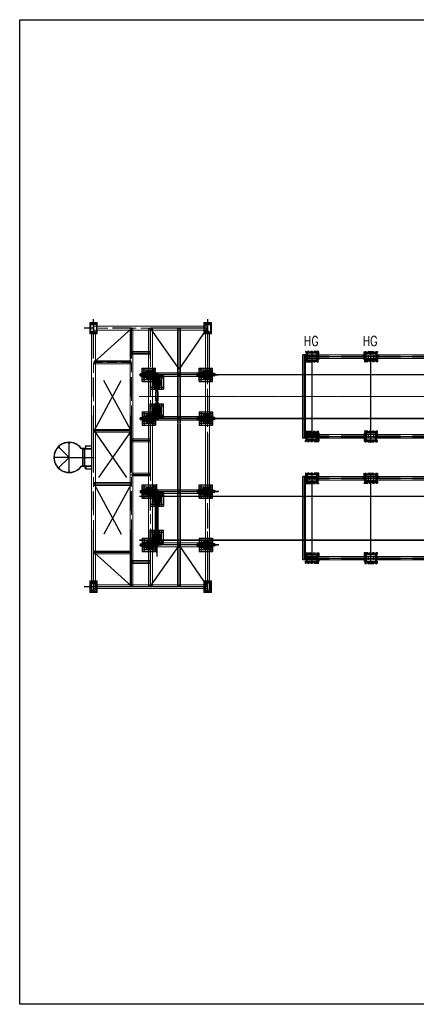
# Model space of a CAD drawing. Header units: inches. Extents: x -204116 to 930598, y -391373 to 256461.
# Tile 6 of 225: x -204116 to -193679, y 24836 to 50728. Entities that reach past the tile are written whole.
import ezdxf
from ezdxf.lldxf.tags import DXFTag

# ---------------------------------------------------------------- set-up
doc = ezdxf.new("R2010")
doc.units = ezdxf.units.IN
doc.header["$LTSCALE"] = 10
doc.header["$MEASUREMENT"] = 0
for name, pattern in [('CENTER', [2, 1.25, -0.25, 0.25, -0.25]), ('CENTRE', [1.5, 0.75, -0.25, 0.25, -0.25]), ('CONTINOUS', [0]), ('DASHED', [0.75, 0.5, -0.25]), ('HIDDEN', [0.375, 0.25, -0.125]), ('PHANTOM', [2.5, 1.25, -0.25, 0.25, -0.25, 0.25, -0.25]), ('PHANTOM2', [1.25, 0.625, -0.125, 0.125, -0.125, 0.125, -0.125])]:
    doc.linetypes.add(name, pattern=pattern)
for name, color, linetype in [('angles', 7, 'Continuous'), ('FDN', 8, 'PHANTOM'), ('H', 3, 'HIDDEN'), ('ismb', 7, 'Continuous'), ('R', 5, 'PHANTOM2')]:
    doc.layers.add(name, color=color, linetype=linetype)
for name, color, linetype, lineweight in [('BEV0002', 1, 'CENTER', 9), ('C', 1, 'CENTER', 25), ('cen', 2, 'CENTER2', 25), ('CTEXT2', 3, 'Continuous', 25), ('HID', 4, 'HIDDEN', 25), ('HIDEN', 8, 'CONTINOUS', 9), ('P', 5, 'PHANTOM2', 9), ('TB', 7, 'Continuous', 0)]:
    doc.layers.add(name, color=color, linetype=linetype, lineweight=lineweight)
doc.styles.get("Standard").update_dxf_attribs({"font": 'simplex.shx'})
tags = doc.linetypes.add('CENTER2', pattern=[1.125, 0.75, -0.125, 0.125, -0.125]).pattern_tags.tags
tags[10:11] = [DXFTag(74, 4), DXFTag(75, 0), DXFTag(340, '0'), DXFTag(46, 1.0), DXFTag(50, 0.0), DXFTag(44, 0.0), DXFTag(45, 0.0)]
tags[8:9] = [DXFTag(74, 4), DXFTag(75, 0), DXFTag(340, '0'), DXFTag(46, 1.0), DXFTag(50, 0.0), DXFTag(44, 0.0), DXFTag(45, 0.0)]
tags[6:7] = [DXFTag(74, 4), DXFTag(75, 0), DXFTag(340, '0'), DXFTag(46, 1.0), DXFTag(50, 0.0), DXFTag(44, 0.0), DXFTag(45, 0.0)]
tags[4:5] = [DXFTag(74, 4), DXFTag(75, 0), DXFTag(340, '0'), DXFTag(46, 1.0), DXFTag(50, 0.0), DXFTag(44, 0.0), DXFTag(45, 0.0)]

# ---------------------------------------------------------------- blocks, each defined once
blk = doc.blocks.new('TakeUp Plan')
for p, q in [((-5795, -1098, -6), (-5795, 1098, -2)), ((-5721, 1098, -7), (-5795, 1098, -2)), ((-5721, 1098, -2), (-5721, 1002, -2)), ((-5721, -1098, -2), (-5721, -1002, -2)), ((-5721, -1098, -2), (-5795, -1098, -6))]:
    blk.add_line(p, q)
at = {"color": 1}
blk.add_line((-3781, 1050, -2), (-4218, 1050, -2), dxfattribs=at)
at = {"elevation": -2}
for points in [[(-5379, 1052), (-5721, 1052)], [(-5379, 1048), (-5721, 1048)], [(-5379, -1048), (-5721, -1048)], [(-5379, -1052), (-5721, -1052)]]:
    blk.add_lwpolyline(points, dxfattribs=at)
at = {"color": 2, "elevation": -2}
for points in [[(-5700, 937), (-5400, 937), (-5400, 1162), (-5700, 1162)], [(-3850, 937), (-4150, 937), (-4150, 1162), (-3850, 1162)], [(-5700, -938), (-5400, -938), (-5400, -1162), (-5700, -1162)], [(-3850, -938), (-4150, -938), (-4150, -1162), (-3850, -1162)]]:
    blk.add_lwpolyline(points, close=True, dxfattribs=at)
at = {"elevation": -2}
for points in [[(-5675, 962), (-5425, 962), (-5425, 1138), (-5675, 1138)], [(-3875, 962), (-4125, 962), (-4125, 1138), (-3875, 1138)], [(-5675, -963), (-5425, -963), (-5425, -1137), (-5675, -1137)], [(-3875, -963), (-4125, -963), (-4125, -1137), (-3875, -1137)]]:
    blk.add_lwpolyline(points, close=True, dxfattribs=at)
at = {"layer": 'BEV0002'}
blk.add_line((-5760, -1098, -6), (-5760, 1098, -2), dxfattribs=at)
at = {"layer": 'cen', "linetype": 'CENTER', "ltscale": 500}
for p, q in [((-5721, 1050, -2), (1175, 1050, -2)), ((-5550, -1188, -2), (-5550, 1188, -2)), ((-4000, -1188, -2), (-4000, 1188, -2)), ((-5721, -1050, -2), (1175, -1050, -2))]:
    blk.add_line(p, q, dxfattribs=at)
at = {"layer": 'FDN', "ltscale": 0.03, "elevation": -2}
for points in [[(-5725, 913), (-5375, 913), (-5375, 1188), (-5725, 1188)], [(-3825, 913), (-4175, 913), (-4175, 1188), (-3825, 1188)], [(-5725, -913), (-5375, -913), (-5375, -1188), (-5725, -1188)], [(-3825, -913), (-4175, -913), (-4175, -1188), (-3825, -1188)]]:
    blk.add_lwpolyline(points, close=True, dxfattribs=at)
at = {"layer": 'P', "color": 0, "linetype": 'Continuous'}
for p, q in [((-5379, 1098, -2), (-5379, 1002, -2)), ((-5379, -1098, -2), (-5379, -1002, -2))]:
    blk.add_line(p, q, dxfattribs=at)
for points, elevation in [([(-5729, 1098), (-5729, -1098)], -7), ([(-5721, 1098), (1171, 1098)], -2), ([(-5721, 1098), (-5721, -1098)], -7), ([(-5721, 1002), (1171, 1002)], -2), ([(-5721, -1002), (1171, -1002)], -2), ([(-5721, -1098), (1171, -1098)], -2)]:
    blk.add_lwpolyline(points, dxfattribs=dict(at, elevation=elevation))
at = {"layer": 'P', "color": 2, "linetype": 'HIDDEN', "ltscale": 250, "elevation": -2}
for points in [[(-5721, 1088), (829, 1088)], [(-5721, 1052), (825, 1052)], [(-5721, 1048), (825, 1048)], [(-5721, 1012), (829, 1012)], [(-5721, -1012), (829, -1012)], [(-5721, -1048), (825, -1048)], [(-5721, -1052), (825, -1052)], [(-5721, -1088), (829, -1088)]]:
    blk.add_lwpolyline(points, dxfattribs=at)
for points in [[(-5475, 1087), (-5475, 1012), (-5476, 1012, -0.373885), (-5481, 1016), (-5484, 1040, 0.373885), (-5493, 1047), (-5606, 1047, 0.373885), (-5615, 1040), (-5619, 1016, -0.373885), (-5623, 1012), (-5625, 1012), (-5625, 1087), (-5623, 1087, -0.373885), (-5619, 1084), (-5615, 1060, 0.373885), (-5606, 1053), (-5493, 1053, 0.373885), (-5484, 1060), (-5481, 1084, -0.373885), (-5476, 1087)], [(-4075, 1087), (-4075, 1012), (-4073, 1012, 0.373885), (-4069, 1016), (-4065, 1040, -0.373885), (-4056, 1047), (-3943, 1047, -0.373885), (-3934, 1040), (-3931, 1016, 0.373885), (-3926, 1012), (-3925, 1012), (-3925, 1087), (-3926, 1087, 0.373885), (-3931, 1084), (-3934, 1060, -0.373885), (-3943, 1053), (-4056, 1053, -0.373885), (-4065, 1060), (-4069, 1084, 0.373885), (-4073, 1087)], [(-5475, -1088), (-5475, -1013), (-5476, -1013, 0.373885), (-5481, -1016), (-5484, -1040, -0.373885), (-5493, -1048), (-5606, -1048, -0.373885), (-5615, -1040), (-5619, -1016, 0.373885), (-5623, -1013), (-5625, -1013), (-5625, -1088), (-5623, -1088, 0.373885), (-5619, -1084), (-5615, -1060, -0.373885), (-5606, -1053), (-5493, -1053, -0.373885), (-5484, -1060), (-5481, -1084, 0.373885), (-5476, -1088)], [(-4075, -1088), (-4075, -1013), (-4073, -1013, -0.373885), (-4069, -1016), (-4065, -1040, 0.373885), (-4056, -1048), (-3943, -1048, 0.373885), (-3934, -1040), (-3931, -1016, -0.373885), (-3926, -1013), (-3925, -1013), (-3925, -1088), (-3926, -1088, -0.373885), (-3931, -1084), (-3934, -1060, 0.373885), (-3943, -1053), (-4056, -1053, 0.373885), (-4065, -1060), (-4069, -1084, -0.373885), (-4073, -1088)]]:
    blk.add_lwpolyline(points, format="xyb", close=True, dxfattribs=at)
blk = doc.blocks.new('SHEEVE TOP')
at = {"color": 153, "linetype": 'Continuous'}
for p, q in [((-175, 382), (-175, 33)), ((-28, 382), (-175, 382)), ((-73, 283), (-92, 283)), ((-92, 283), (-92, 132)), ((-73, 382), (-73, 33)), ((-52, 382), (-73, 382)), ((-52, 382), (-52, 33)), ((-4, 283), (-48, 283)), ((-48, 283), (-48, 258)), ((-28, 436), (-28, 439)), ((-27, 440), (-23, 440)), ((-25, 434), (-26, 434)), ((48, 283), (4, 283)), ((26, 440), (23, 440)), ((25, 434), (26, 434)), ((27, 436), (27, 439)), ((175, 382), (27, 382)), ((48, 283), (48, 258)), ((72, 382), (52, 382)), ((52, 382), (52, 33)), ((72, 382), (72, 33)), ((92, 283), (72, 283)), ((92, 283), (92, 132)), ((175, 382), (175, 33)), ((-28, 33), (-175, 33)), ((-110, 242), (-108, 243)), ((-110, 242), (-110, 174)), ((-110, 174), (-108, 173)), ((-108, 243), (-108, 173)), ((-92, 243), (-108, 243)), ((-92, 173), (-108, 173)), ((-73, 132), (-92, 132)), ((-52, 33), (-73, 33)), ((-48, 258), (-48, 158)), ((-48, 158), (-48, 132)), ((-4, 132), (-48, 132)), ((48, 132), (4, 132)), ((175, 33), (27, 33)), ((48, 258), (48, 158)), ((48, 158), (48, 132)), ((72, 33), (52, 33)), ((92, 132), (72, 132)), ((108, 243), (92, 243)), ((108, 173), (92, 173)), ((109, 242), (108, 243)), ((108, 243), (108, 173)), ((109, 174), (108, 173)), ((109, 242), (109, 174)), ((-28, -20), (-28, -24)), ((-27, -25), (-23, -25)), ((-25, -19), (-26, -19)), ((26, -25), (23, -25)), ((25, -19), (26, -19)), ((27, -20), (27, -24))]:
    blk.add_line(p, q, dxfattribs=at)
at = {"color": 153}
for p, q in [((-48, 276), (-52, 276)), ((48, 276), (52, 276)), ((-48, 139), (-52, 139)), ((48, 139), (52, 139))]:
    blk.add_line(p, q, dxfattribs=at)
at = {"color": 153, "ltscale": 20}
for p, q in [((-27, 440), (-28, 439)), ((-28, 436), (-28, 283)), ((-24, 433), (-15, 408)), ((-23, 440), (-21, 438)), ((-21, 438), (-11, 411)), ((-4, 392), (-4, 283)), ((4, 392), (4, 283)), ((21, 438), (11, 411)), ((24, 433), (15, 408)), ((23, 440), (21, 438)), ((26, 440), (27, 439)), ((27, 436), (27, 283)), ((-28, -20), (-28, 132)), ((-24, -18), (-15, 7)), ((-21, -23), (-11, 4)), ((-4, 23), (-4, 132)), ((4, 23), (4, 132)), ((21, -23), (11, 4)), ((24, -18), (15, 7)), ((27, -20), (27, 132)), ((-27, -25), (-28, -24)), ((-23, -25), (-21, -23)), ((23, -25), (21, -23)), ((26, -25), (27, -24))]:
    blk.add_line(p, q, dxfattribs=at)
at = {"color": 153}
for centre in [(-125, 333), (125, 333), (-125, 83), (125, 83)]:
    blk.add_circle(centre, 13.5, dxfattribs=at)
at = {"color": 153, "linetype": 'Continuous'}
for centre, start, end in [((-26, 436), 180, 270), ((26, 436), 270, 0), ((-26, -20), 90, 180), ((26, -20), 0, 90)]:
    blk.add_arc(centre, 1.5, start, end, dxfattribs=at)
at = {"color": 153, "ltscale": 20}
for centre, radius, start, end in [((-25, 432), 1.5, 18.0937, 90), ((0, 415), 17, 204.7886, 238.7671), ((0, 415), 12, 200.2265, 339.7735), ((-14, 392), 10, 0, 58.7671), ((14, 392), 10, 121.2329, 180), ((0, 415), 17, 301.2329, 335.2114), ((25, 432), 1.5, 90, 161.9063), ((0, 0), 17, 121.2329, 155.2114), ((0, 0), 12, 20.2265, 159.7735), ((-14, 23), 10, 301.2329, 0), ((14, 23), 10, 180, 238.7671), ((0, 0), 17, 24.7886, 58.7671), ((-25, -17), 1.5, 270, 341.9063), ((25, -17), 1.5, 198.0937, 270)]:
    blk.add_arc(centre, radius, start, end, dxfattribs=at)
at = {"layer": 'C', "color": 153, "linetype": 'Continuous'}
for p, q in [((-79, 158), (-113, 158)), ((79, 158), (113, 158))]:
    blk.add_line(p, q, dxfattribs=at)
at = {"layer": 'cen', "ltscale": 50}
for p, q in [((175, 333), (-175, 333)), ((-125, 382), (-125, 33)), ((0, 445), (0, -110)), ((125, 382), (125, 33)), ((175, 83), (-175, 83)), ((117, 208), (-120, 208))]:
    blk.add_line(p, q, dxfattribs=at)
at = {"layer": 'cen', "color": 153}
for p, q in [((-35, 415), (32, 415)), ((-35, 0), (32, 0))]:
    blk.add_line(p, q, dxfattribs=at)
at = {"layer": 'H', "color": 153, "linetype": 'HIDDEN'}
for p, q in [((27, 382), (-28, 382)), ((92, 243), (-92, 243)), ((92, 173), (-92, 173)), ((48, 258), (-48, 258)), ((48, 258), (-48, 258)), ((48, 158), (-48, 158)), ((48, 158), (-48, 158)), ((27, 33), (-28, 33))]:
    blk.add_line(p, q, dxfattribs=at)
at = {"layer": 'R'}
for p, q in [((-27, 440), (-28, 440)), ((-28, 439), (-28, 440)), ((-23, 440), (-22, 440)), ((-21, 438), (-22, 440)), ((21, 438), (22, 440)), ((23, 440), (22, 440)), ((26, 440), (27, 440)), ((27, 439), (27, 440)), ((-28, -24), (-28, -25)), ((-27, -25), (-28, -25)), ((-23, -25), (-22, -25)), ((-21, -23), (-22, -25)), ((21, -23), (22, -25)), ((23, -25), (22, -25)), ((26, -25), (27, -25)), ((27, -24), (27, -25))]:
    blk.add_line(p, q, dxfattribs=at)
for centre in [(0, 415), (0, 0)]:
    blk.add_circle(centre, 11, dxfattribs=at)
blk = doc.blocks.new('Ac75')
blk.add_lwpolyline([(0, 54.4), (1.5, 54.4, -0.4142136), (6, 49.9), (6, -7.6, 0.4142136), (13, -14.6), (70.5, -14.6, -0.4142136), (75, -19.1), (75, -20.6), (0, -20.6)], format="xyb", close=True)

msp = doc.modelspace()

# ---------------------------------------------------------------- hatches: boundary and pattern name
h = msp.add_hatch()
h.set_pattern_fill('ANSI31', color=127, scale=100, angle=90, style=0)
h.set_pattern_definition([(135, (-197649.083, 42032.861), (-8.838835, -8.838835), [])])
h.paths.add_polyline_path([(-202492.7, 39454.8), (-202415, 39454.8), (-202415, 39448.8), (-202495.8, 39448.8, 0.2405657), (-202815, 39611.8), (-202815, 39617.8, -0.2385351)])
h.paths.add_polyline_path([(-202815, 39617.8), (-202815, 39611.8, 1), (-202815, 38823.8), (-202815, 38817.8, -1)])
h.paths.add_polyline_path([(-202815, 38817.8), (-202815, 38823.8, 0.2405657), (-202495.8, 38986.8), (-202415, 38986.8), (-202415, 38980.8), (-202492.7, 38980.8, -0.2385351)])
h = msp.add_hatch()
h.set_pattern_fill('ANSI31', color=127, scale=20, angle=135, style=0)
h.set_pattern_definition([(180, (-187156.286, 50816.2587), (4e-16, -2.5), [])])
h.paths.add_polyline_path([(-203093.6, 39496.4), (-203082, 39484.9), (-203069.6, 39497.2), (-203080.9, 39508.5, 0.0111082)])
h.paths.add_polyline_path([(-203105.7, 39483.8), (-203094.4, 39472.5), (-203082, 39484.9), (-203093.6, 39496.4, 0.0111082)])
h = msp.add_hatch()
h.set_pattern_fill('ANSI31', color=127, scale=20, angle=90, style=0)
h.set_pattern_definition([(135, (-183541.2907, 36346.8028), (-1.76776695, -1.76776695), [])])
h.paths.add_polyline_path([(-202815, 39611.8, -0.0111082), (-202797.5, 39611.5), (-202797.5, 39595.5), (-202815, 39595.5)])
h.paths.add_polyline_path([(-202815, 39595.5), (-202832.5, 39595.5), (-202832.5, 39611.5, -0.0111082), (-202815, 39611.8)])
h = msp.add_hatch()
h.set_pattern_fill('ANSI31', color=127, scale=2, angle=90, style=0)
h.set_pattern_definition([(225, (-183541.2907, 42088.88814), (-0.1767766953, 0.1767766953), [])])
h.paths.add_polyline_path([(-202415, 39448.8), (-202415, 39454.8), (-202406.9, 39448.8)])
h = msp.add_hatch()
h.set_pattern_fill('ANSI31', color=127, scale=20, angle=225, style=0)
h.set_pattern_definition([(270, (-214413.38, 54876.5262), (2.5, -7e-16), [])])
h.paths.add_polyline_path([(-203093.6, 38939.2), (-203082, 38950.8), (-203094.4, 38963.2), (-203105.7, 38951.9, 0.0111082)])
h.paths.add_polyline_path([(-203080.9, 38927.1), (-203069.6, 38938.5), (-203082, 38950.8), (-203093.6, 38939.2, 0.0111082)])
h = msp.add_hatch()
h.set_pattern_fill('ANSI31', color=127, scale=20, angle=270, style=0)
h.set_pattern_definition([(315, (-222088.6427, 42088.8881), (1.76776695, 1.76776695), [])])
h.paths.add_polyline_path([(-202815, 38823.8), (-202815, 38840.2), (-202832.5, 38840.2), (-202832.5, 38824.2, 0.0111082)])
h.paths.add_polyline_path([(-202797.5, 38824.2), (-202797.5, 38840.2), (-202815, 38840.2), (-202815, 38823.8, 0.0111082)])
h = msp.add_hatch()
h.set_pattern_fill('ANSI31', color=127, scale=2, angle=90, style=0)
h.set_pattern_definition([(135, (-183541.2907, 36346.80276), (-0.1767766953, -0.1767766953), [])])
h.paths.add_polyline_path([(-202415, 38980.8), (-202415, 38986.8), (-202406.9, 38986.8)])

# ---------------------------------------------------------------- linework, layer by layer
at = {"color": 1, "linetype": 'CENTER', "lineweight": 0, "ltscale": 0.5}
msp.add_line((-200968.5, 40817.8, -4480163), (-12222.7, 40817.8, -4480163), dxfattribs=at)
at = {"color": 127}
for p, q in [((-203105.7, 39483.8, -4480163), (-203094.4, 39472.5, -4480163)), ((-203069.6, 39497.2, -4480163), (-203094.4, 39472.5, -4480163)), ((-203093.6, 39496.4, -4480163), (-203082, 39484.9, -4480163)), ((-203080.9, 39508.5, -4480163), (-203069.6, 39497.2, -4480163)), ((-202832.5, 39611.5, -4480163), (-202832.5, 39595.5, -4480163)), ((-202797.5, 39595.5, -4480163), (-202832.5, 39595.5, -4480163)), ((-202815, 39611.8, -4480163), (-202815, 39595.5, -4480163)), ((-202797.5, 39611.5, -4480163), (-202797.5, 39595.5, -4480163)), ((-202415, 39448.8, -4480163), (-202495.8, 39448.8, -4480163)), ((-202415, 39454.8, -4480163), (-202492.7, 39454.8, -4480163)), ((-202452.5, 39442.8, -4480163), (-202222.5, 39442.8, -4480163)), ((-202407, 39446.8, -4480163), (-202423, 39446.8, -4480163)), ((-202415, 39448.8, -4480163), (-202415, 39454.8, -4480163)), ((-202415, 39448.8, -4480163), (-202415, 39454.8, -4480163)), ((-202415, 39454.8, -4480163), (-202406.9, 39448.8, -4480163)), ((-202379, 39517.8, -4480163), (-202222.5, 39517.8, -4480163)), ((-202377.5, 39448.8, -4480163), (-202222.5, 39448.8, -4480163)), ((-203105.7, 38951.9, -4480163), (-203094.4, 38963.2, -4480163)), ((-203094.4, 38963.2, -4480163), (-203069.6, 38938.5, -4480163)), ((-203093.6, 38939.2, -4480163), (-203082, 38950.8, -4480163)), ((-203080.9, 38927.1, -4480163), (-203069.6, 38938.5, -4480163)), ((-202832.5, 38824.2, -4480163), (-202832.5, 38840.2, -4480163)), ((-202832.5, 38840.2, -4480163), (-202797.5, 38840.2, -4480163)), ((-202815, 38823.8, -4480163), (-202815, 38840.2, -4480163)), ((-202797.5, 38824.2, -4480163), (-202797.5, 38840.2, -4480163)), ((-202415, 38986.8, -4480163), (-202495.8, 38986.8, -4480163)), ((-202415, 38980.8, -4480163), (-202492.7, 38980.8, -4480163)), ((-202452.5, 38992.8, -4480163), (-202288.7, 38992.8, -4480163)), ((-202452.5, 38992.8, -4480163), (-202222.5, 38992.8, -4480163)), ((-202417.5, 38986.8, -4480163), (-202390.5, 38986.8, -4480163)), ((-202417.5, 38986.8, -4480163), (-202390.5, 38986.8, -4480163)), ((-202415, 38986.8, -4480163), (-202415, 38980.8, -4480163)), ((-202415, 38980.8, -4480163), (-202406.9, 38986.8, -4480163)), ((-202379, 38917.8, -4480163), (-202222.5, 38917.8, -4480163)), ((-202377.5, 38986.8, -4480163), (-202222.5, 38986.8, -4480163))]:
    msp.add_line(p, q, dxfattribs=at)
for p, q in [((-202423, 39446.8, -4480163), (-202423, 38988.8, -4480163)), ((-202407, 39446.8, -4480163), (-202407, 38988.8, -4480163)), ((-202407, 38988.8, -4480163), (-202423, 38988.8, -4480163))]:
    msp.add_line(p, q)
msp.add_lwpolyline([(-204115.6, 50727.7), (15569.3, 50727.7), (15569.3, 24836.1), (-204115.6, 24836.1)], close=True)
at = {"color": 1, "linetype": 'CENTER', "lineweight": 0, "ltscale": 0.5, "const_width": 40, "elevation": -4480163}
for points in [[(-200968.5, 41392.8), (-193379.1, 41392.8)], [(-200968.5, 40242.8), (-193379.1, 40242.8)], [(-200968.5, 38192.8), (-193379.1, 38192.8)], [(-200968.5, 37042.8), (-193379.1, 37042.8)]]:
    msp.add_lwpolyline(points, dxfattribs=at)
at = {"color": 127}
for radius, start, end in [(400, 36.33462, 323.66538), (394, 35.89449, 324.10551), (394, 132.4543, 137.5457), (394, 87.4543, 92.5457), (394, 222.4543, 227.5457), (394, 267.4543, 272.5457)]:
    msp.add_arc((-202815, 39217.8, -4480163), radius, start, end, dxfattribs=at)
at = {"layer": 'angles'}
for p, q in [((-202417.5, 39448.8, -4480163), (-202390.5, 39448.8, -4480163)), ((-202407, 38988.8, -4480163), (-202423, 38988.8, -4480163))]:
    msp.add_line(p, q, dxfattribs=at)
at = {"layer": 'cen', "linetype": 'CENTRE', "ltscale": 200}
for p, q in [((-202172.5, 35817.8, -4480163), (-202172.5, 42848.5, -4480163)), ((-199172.5, 42848.5, -4480163), (-199172.5, 35817.8, -4480163)), ((-199175.3, 42617.8, -4480163), (-202423.1, 42617.8, -4480163)), ((-202159.5, 41717.8, -4480163), (-201172.5, 42604.8, -4480163)), ((-201172.5, 35817.8, -4480163), (-201172.5, 42604.8, -4480163)), ((-200672.5, 35817.8, -4480163), (-200672.5, 42599.8, -4480163)), ((-200672.5, 42599.8, -4480163), (-199922.5, 41530.8, -4480163)), ((-199922.5, 41530.8, -4480163), (-199175.3, 42617.8, -4480163)), ((-202159.5, 39917.8, -4480163), (-201185.5, 41717.8, -4480163)), ((-201185.5, 39917.8, -4480163), (-202159.5, 41717.8, -4480163)), ((-202159.5, 39917.8, -4480163), (-201185.5, 38517.8, -4480163)), ((-201185.5, 39917.8, -4480163), (-202159.5, 38517.8, -4480163)), ((-202815, 38817.8, -4480163), (-202815, 39617.8, -4480163)), ((-202815, 39217.8, -4480163), (-203093.6, 39496.4, -4480163)), ((-202815, 39217.8, -4480163), (-203209, 39217.8, -4480163)), ((-202815, 39217.8, -4480163), (-203093.6, 38939.2, -4480163)), ((-202815, 39217.8, -4480163), (-202152.5, 39217.8, -4480163)), ((-202159.5, 38517.8, -4480163), (-201185.5, 36717.8, -4480163)), ((-201185.5, 38517.8, -4480163), (-202159.5, 36717.8, -4480163)), ((-200672.5, 35835.8, -4480163), (-199922.5, 36904.8, -4480163)), ((-199922.5, 36904.8, -4480163), (-199172.5, 35817.8, -4480163)), ((-202159.5, 36717.8, -4480163), (-201172.5, 35830.8, -4480163))]:
    msp.add_line(p, q, dxfattribs=at)
at = {"layer": 'cen', "ltscale": 0.5}
for p, q in [((-199922.5, 35817.8, -4480163), (-199922.5, 42604.8, -4480163)), ((-201172.5, 41967.8, -4480163), (-200672.5, 41967.8, -4480163)), ((-201172.5, 41717.8, -4480163), (-202172.5, 41717.8, -4480163)), ((-198872.5, 41392.8, -4480163), (-200672.5, 41392.8, -4480163)), ((-200506.5, 41142.8, -4480163), (-200506.5, 40492.8, -4480163)), ((-200506.5, 41142.8, -4480163), (-200506.5, 40492.8, -4480163)), ((-198872.5, 40242.8, -4480163), (-200672.5, 40242.8, -4480163)), ((-201172.5, 39917.8, -4480163), (-202172.5, 39917.8, -4480163)), ((-201172.5, 39667.8, -4480163), (-200672.5, 39667.8, -4480163)), ((-202452.5, 38991.3, -4480163), (-202452.5, 39444.3, -4480163)), ((-202415, 39446.8, -4480163), (-202415, 38988.8, -4480163)), ((-201172.5, 38767.8, -4480163), (-200672.5, 38767.8, -4480163)), ((-201172.5, 38517.8, -4480163), (-202172.5, 38517.8, -4480163)), ((-200506.5, 36717.8, -4480163), (-200506.5, 38517.8, -4480163)), ((-200506.5, 36717.8, -4480163), (-200506.5, 38517.8, -4480163)), ((-198872.5, 38317.8, -4480163), (-200672.5, 38317.8, -4480163)), ((-198872.5, 36917.8, -4480163), (-200672.5, 36917.8, -4480163)), ((-201172.5, 36717.8, -4480163), (-202172.5, 36717.8, -4480163)), ((-201172.5, 36467.8, -4480163), (-200672.5, 36467.8, -4480163)), ((-199169.6, 35817.8, -4480163), (-202423.1, 35817.8, -4480163))]:
    msp.add_line(p, q, dxfattribs=at)
at = {"layer": 'cen'}
msp.add_line((-200506.5, 37228.8, -4480163), (-200506.5, 36609.5, -4480163), dxfattribs=at)
at = {"layer": 'H'}
for p, q in [((-202172.5, 35917.8, -4480163), (-202222.5, 35917.8, -4480163)), ((-202222.5, 35917.8, -4480163), (-202222.4, 35917.5, -4480163)), ((-202218.2, 35913.1, -4480163), (-202184.8, 35908.4, -4480163)), ((-202175.3, 35897.5, -4480163), (-202175.3, 35738.2, -4480163)), ((-202122.5, 35917.8, -4480163), (-202172.5, 35917.8, -4480163)), ((-202169.6, 35738.2, -4480163), (-202169.6, 35897.5, -4480163)), ((-202160.1, 35908.4, -4480163), (-202126.8, 35913.1, -4480163)), ((-202122.5, 35917.5, -4480163), (-202122.5, 35917.8, -4480163)), ((-202222.4, 35718.2, -4480163), (-202222.5, 35717.8, -4480163)), ((-202222.4, 35718.2, -4480163), (-202222.5, 35717.8, -4480163)), ((-202222.5, 35717.8, -4480163), (-202172.5, 35717.8, -4480163)), ((-202222.5, 35717.8, -4480163), (-202172.5, 35717.8, -4480163)), ((-202184.8, 35727.3, -4480163), (-202218.2, 35722.6, -4480163)), ((-202184.8, 35727.3, -4480163), (-202218.2, 35722.6, -4480163)), ((-202172.5, 35717.8, -4480163), (-202122.5, 35717.8, -4480163)), ((-202126.8, 35722.6, -4480163), (-202160.1, 35727.3, -4480163)), ((-202122.5, 35717.8, -4480163), (-202122.5, 35718.2, -4480163))]:
    msp.add_line(p, q, dxfattribs=at)
at = {"layer": 'H', "elevation": -4480163}
for points in [[(-202172.5, 42717.8), (-202122.5, 42717.8), (-202122.5, 42717.5, -0.3434517), (-202126.8, 42713.1), (-202160.1, 42708.4, 0.3738847), (-202169.6, 42697.5), (-202169.6, 42538.2, 0.3738847), (-202160.1, 42527.3), (-202126.8, 42522.6, -0.3434517), (-202122.5, 42518.2), (-202122.5, 42517.8), (-202172.5, 42517.8), (-202222.5, 42517.8), (-202222.4, 42518.2, -0.3434517), (-202218.2, 42522.6), (-202184.8, 42527.3, 0.3738847), (-202175.3, 42538.2), (-202175.3, 42697.5, 0.3738847), (-202184.8, 42708.4), (-202218.2, 42713.1, -0.3434517), (-202222.4, 42717.5), (-202222.5, 42717.8)], [(-199172.5, 42517.8), (-199122.5, 42517.8), (-199122.5, 42518.2, 0.3434517), (-199126.8, 42522.6), (-199160.1, 42527.3, -0.3738847), (-199169.6, 42538.2), (-199169.6, 42697.5, -0.3738847), (-199160.1, 42708.4), (-199126.8, 42713.1, 0.3434517), (-199122.5, 42717.5), (-199122.5, 42717.8), (-199172.5, 42717.8), (-199222.5, 42717.8), (-199222.4, 42717.5, 0.3434517), (-199218.2, 42713.1), (-199184.8, 42708.4, -0.3738847), (-199175.3, 42697.5), (-199175.3, 42538.2, -0.3738847), (-199184.8, 42527.3), (-199218.2, 42522.6, 0.3434517), (-199222.4, 42518.2), (-199222.5, 42517.8)], [(-202172.5, 35917.8), (-202222.5, 35917.8), (-202222.4, 35917.5, 0.3434517), (-202218.2, 35913.1), (-202184.8, 35908.4, -0.3738847), (-202175.3, 35897.5), (-202175.3, 35738.2, -0.3738847), (-202184.8, 35727.3), (-202218.2, 35722.6, 0.3434517), (-202222.4, 35718.2), (-202222.5, 35717.8), (-202172.5, 35717.8), (-202122.5, 35717.8), (-202122.5, 35718.2, 0.3434517), (-202126.8, 35722.6), (-202160.1, 35727.3, -0.3738847), (-202169.6, 35738.2), (-202169.6, 35897.5, -0.3738847), (-202160.1, 35908.4), (-202126.8, 35913.1, 0.3434517), (-202122.5, 35917.5), (-202122.5, 35917.8)], [(-202172.5, 35917.8), (-202222.5, 35917.8), (-202222.4, 35917.5, 0.3434517), (-202218.2, 35913.1), (-202184.8, 35908.4, -0.3738847), (-202175.3, 35897.5), (-202175.3, 35738.2, -0.3738847), (-202184.8, 35727.3), (-202218.2, 35722.6, 0.3434517), (-202222.4, 35718.2), (-202222.5, 35717.8), (-202172.5, 35717.8), (-202122.5, 35717.8), (-202122.5, 35718.2, 0.3434517), (-202126.8, 35722.6), (-202160.1, 35727.3, -0.3738847), (-202169.6, 35738.2), (-202169.6, 35897.5, -0.3738847), (-202160.1, 35908.4), (-202126.8, 35913.1, 0.3434517), (-202122.5, 35917.5), (-202122.5, 35917.8)], [(-202172.5, 35917.8), (-202222.5, 35917.8), (-202222.4, 35917.5, 0.3434517), (-202218.2, 35913.1), (-202184.8, 35908.4, -0.3738847), (-202175.3, 35897.5), (-202175.3, 35738.2, -0.3738847), (-202184.8, 35727.3), (-202218.2, 35722.6, 0.3434517), (-202222.4, 35718.2), (-202222.5, 35717.8), (-202172.5, 35717.8), (-202122.5, 35717.8), (-202122.5, 35718.2, 0.3434517), (-202126.8, 35722.6), (-202160.1, 35727.3, -0.3738847), (-202169.6, 35738.2), (-202169.6, 35897.5, -0.3738847), (-202160.1, 35908.4), (-202126.8, 35913.1, 0.3434517), (-202122.5, 35917.5), (-202122.5, 35917.8)], [(-199172.5, 35717.8), (-199222.5, 35717.8), (-199222.4, 35718.2, -0.3434517), (-199218.2, 35722.6), (-199184.8, 35727.3, 0.3738847), (-199175.3, 35738.2), (-199175.3, 35897.5, 0.3738847), (-199184.8, 35908.4), (-199218.2, 35913.1, -0.3434517), (-199222.4, 35917.5), (-199222.5, 35917.8), (-199172.5, 35917.8), (-199122.5, 35917.8), (-199122.5, 35917.5, -0.3434517), (-199126.8, 35913.1), (-199160.1, 35908.4, 0.3738847), (-199169.6, 35897.5), (-199169.6, 35738.2, 0.3738847), (-199160.1, 35727.3), (-199126.8, 35722.6, -0.3434517), (-199122.5, 35718.2), (-199122.5, 35717.8)]]:
    msp.add_lwpolyline(points, format="xyb", close=True, dxfattribs=at)
at = {"layer": 'H'}
for centre, radius, start, end in [((-202217.5, 35918, -4480163), 5, 186.17952, 262), ((-202186.3, 35897.5, -4480163), 11, 0, 82), ((-202186.3, 35738.2, -4480163), 11, 278, 0), ((-202158.6, 35897.5, -4480163), 11, 98, 180), ((-202158.6, 35738.2, -4480163), 11, 180, 262), ((-202127.5, 35918, -4480163), 5, 278, 353.82048), ((-202217.5, 35717.7, -4480163), 5, 98, 173.82048), ((-202217.5, 35717.7, -4480163), 5, 98, 173.82048), ((-202127.5, 35717.7, -4480163), 5, 6.17952, 82)]:
    msp.add_arc(centre, radius, start, end, dxfattribs=at)
at = {"layer": 'HID'}
for p, q in [((-199190.5, 41395.1, -4480163), (-200654.5, 41395.1, -4480163)), ((-199190.5, 41390.6, -4480163), (-200654.5, 41390.6, -4480163)), ((-199190.5, 40245.1, -4480163), (-200654.5, 40245.1, -4480163)), ((-199190.5, 40240.6, -4480163), (-200654.5, 40240.6, -4480163)), ((-202420, 39446.8, -4480163), (-202420, 38988.8, -4480163)), ((-202410, 39446.8, -4480163), (-202410, 38988.8, -4480163)), ((-199190.5, 38320.1, -4480163), (-200654.5, 38320.1, -4480163)), ((-199190.5, 38315.6, -4480163), (-200654.5, 38315.6, -4480163)), ((-199190.5, 36920.1, -4480163), (-200654.5, 36920.1, -4480163)), ((-199190.5, 36915.6, -4480163), (-200654.5, 36915.6, -4480163))]:
    msp.add_line(p, q, dxfattribs=at)
at = {"layer": 'HIDEN', "color": 8, "linetype": 'HIDDEN', "ltscale": 5}
for p, q in [((-199242.5, 42742.8, -4480163), (-199102.5, 42742.8, -4480163)), ((-202242.5, 42492.8, -4480163), (-202102.5, 42492.8, -4480163)), ((-201185.5, 36680.3, -4480163), (-201185.5, 36755.3, -4480163)), ((-201185.5, 36680.3, -4480163), (-201185.5, 36755.3, -4480163)), ((-201185.5, 36680.3, -4480163), (-201185.5, 36755.3, -4480163))]:
    msp.add_line(p, q, dxfattribs=at)
at = {"layer": 'HIDEN', "color": 8, "ltscale": 5}
for p, q in [((-202222.5, 35723.5, -4480163), (-202222.5, 42517.8, -4480163)), ((-199175.3, 42667.8, -4480163), (-202169.6, 42667.8, -4480163)), ((-199175.3, 42567.8, -4480163), (-202169.6, 42567.8, -4480163)), ((-202122.5, 35723.5, -4480163), (-202122.5, 42517.8, -4480163)), ((-201210, 35830.8, -4480163), (-201210, 42604.8, -4480163)), ((-201135, 42604.8, -4480163), (-201210, 42604.8, -4480163)), ((-201135, 35830.8, -4480163), (-201135, 42604.8, -4480163)), ((-200722.5, 42599.8, -4480163), (-200722.5, 35835.8, -4480163)), ((-200622.5, 42599.8, -4480163), (-200722.5, 42599.8, -4480163)), ((-200622.5, 42599.8, -4480163), (-200622.5, 35835.8, -4480163)), ((-199960, 40130.8, -4480163), (-199960, 42604.8, -4480163)), ((-199885, 42604.8, -4480163), (-199960, 42604.8, -4480163)), ((-199885, 40130.8, -4480163), (-199885, 42604.8, -4480163)), ((-199222.5, 42517.8, -4480163), (-199222.5, 35722.9, -4480163)), ((-199122.5, 42517.8, -4480163), (-199122.5, 35722.9, -4480163)), ((-201159.5, 42005.8, -4480163), (-200685.5, 42005.8, -4480163)), ((-201159.5, 41930.8, -4480163), (-201159.5, 42005.8, -4480163)), ((-200685.5, 41930.8, -4480163), (-200685.5, 42005.8, -4480163)), ((-201185.5, 41755.3, -4480163), (-202159.5, 41755.3, -4480163)), ((-201159.5, 41930.8, -4480163), (-200685.5, 41930.8, -4480163)), ((-201185.5, 41680.3, -4480163), (-202159.5, 41680.3, -4480163)), ((-200544, 40929.8, -4480163), (-200544, 40705.8, -4480163)), ((-200469, 40929.8, -4480163), (-200469, 40705.8, -4480163)), ((-199960, 40255.8, -4480163), (-199885, 40255.8, -4480163)), ((-199960, 40229.8, -4480163), (-199885, 40229.8, -4480163)), ((-201185.5, 39955.3, -4480163), (-202159.5, 39955.3, -4480163)), ((-202159.5, 39955.3, -4480163), (-202159.5, 39880.3, -4480163)), ((-202159.5, 39955.3, -4480163), (-202159.5, 39880.3, -4480163)), ((-201185.5, 39880.3, -4480163), (-202159.5, 39880.3, -4480163)), ((-201185.5, 39955.3, -4480163), (-201185.5, 39880.3, -4480163)), ((-199960, 38330.8, -4480163), (-199960, 40104.8, -4480163)), ((-199885, 38330.8, -4480163), (-199885, 40104.8, -4480163)), ((-201159.5, 39704.8, -4480163), (-200685.5, 39704.8, -4480163)), ((-201159.5, 39704.8, -4480163), (-201159.5, 39629.8, -4480163)), ((-201159.5, 39629.8, -4480163), (-200685.5, 39629.8, -4480163)), ((-200685.5, 39704.8, -4480163), (-200685.5, 39629.8, -4480163)), ((-201159.5, 38805.8, -4480163), (-200685.5, 38805.8, -4480163)), ((-201159.5, 38730.8, -4480163), (-201159.5, 38805.8, -4480163)), ((-201159.5, 38730.8, -4480163), (-200685.5, 38730.8, -4480163)), ((-200685.5, 38730.8, -4480163), (-200685.5, 38805.8, -4480163)), ((-201185.5, 38555.3, -4480163), (-202159.5, 38555.3, -4480163)), ((-202159.5, 38480.3, -4480163), (-202159.5, 38555.3, -4480163)), ((-202159.5, 38480.3, -4480163), (-202159.5, 38555.3, -4480163)), ((-201185.5, 38480.3, -4480163), (-202159.5, 38480.3, -4480163)), ((-201185.5, 38480.3, -4480163), (-201185.5, 38555.3, -4480163)), ((-199960, 36930.8, -4480163), (-199960, 38304.8, -4480163)), ((-199885, 38304.8, -4480163), (-199960, 38304.8, -4480163)), ((-199885, 38304.8, -4480163), (-199960, 38304.8, -4480163)), ((-199960, 38304.8, -4480163), (-199885, 38304.8, -4480163)), ((-199885, 36930.8, -4480163), (-199885, 38304.8, -4480163)), ((-199960, 35830.8, -4480163), (-199960, 36904.8, -4480163)), ((-199885, 35830.8, -4480163), (-199885, 36904.8, -4480163)), ((-201185.5, 36755.3, -4480163), (-202159.5, 36755.3, -4480163)), ((-202159.5, 36680.3, -4480163), (-202159.5, 36755.3, -4480163)), ((-202159.5, 36680.3, -4480163), (-202159.5, 36755.3, -4480163)), ((-201185.5, 36680.3, -4480163), (-202159.5, 36680.3, -4480163)), ((-201159.5, 36504.8, -4480163), (-200685.5, 36504.8, -4480163)), ((-201159.5, 36504.8, -4480163), (-201159.5, 36429.8, -4480163)), ((-201159.5, 36429.8, -4480163), (-200685.5, 36429.8, -4480163)), ((-200685.5, 36504.8, -4480163), (-200685.5, 36429.8, -4480163)), ((-199169.6, 35867.8, -4480163), (-202175.3, 35867.8, -4480163)), ((-199169.6, 35767.8, -4480163), (-202175.3, 35767.8, -4480163)), ((-201135, 35830.8, -4480163), (-201210, 35830.8, -4480163)), ((-200622.5, 35835.8, -4480163), (-200722.5, 35835.8, -4480163)), ((-199885, 35830.8, -4480163), (-199960, 35830.8, -4480163)), ((-199102.5, 35942.8, -4480163), (-199242.5, 35942.8, -4480163)), ((-202102.5, 35692.8, -4480163), (-202242.5, 35692.8, -4480163))]:
    msp.add_line(p, q, dxfattribs=at)
at = {"layer": 'HIDEN', "color": 8, "linetype": 'DASHED', "ltscale": 50}
for p, q in [((-202174.7, 35820.7, -4480163), (-202174.7, 42517.8, -4480163)), ((-202170.2, 35820.7, -4480163), (-202170.2, 42517.8, -4480163)), ((-199175.3, 42620.1, -4480163), (-202169.6, 42620.1, -4480163)), ((-199175.3, 42615.6, -4480163), (-202169.6, 42615.6, -4480163)), ((-201175, 35830.8, -4480163), (-201175, 42604.8, -4480163)), ((-201170, 35830.8, -4480163), (-201170, 42604.8, -4480163)), ((-200674.7, 42599.8, -4480163), (-200674.7, 35835.8, -4480163)), ((-200670.2, 42599.8, -4480163), (-200670.2, 35835.8, -4480163)), ((-199925, 40130.8, -4480163), (-199925, 42604.8, -4480163)), ((-199920, 40130.8, -4480163), (-199920, 42604.8, -4480163)), ((-199174.7, 42517.8, -4480163), (-199174.7, 35820.1, -4480163)), ((-199170.2, 42517.8, -4480163), (-199170.2, 35820.1, -4480163)), ((-201159.5, 41970.3, -4480163), (-200685.5, 41970.3, -4480163)), ((-201159.5, 41965.3, -4480163), (-200685.5, 41965.3, -4480163)), ((-201185.5, 41720.3, -4480163), (-202159.5, 41720.3, -4480163)), ((-201185.5, 41715.3, -4480163), (-202159.5, 41715.3, -4480163)), ((-200508.7, 40705.8, -4480163), (-200508.7, 40929.8, -4480163)), ((-200504.2, 40705.8, -4480163), (-200504.2, 40929.8, -4480163)), ((-201185.5, 39920.3, -4480163), (-202159.5, 39920.3, -4480163)), ((-201185.5, 39915.3, -4480163), (-202159.5, 39915.3, -4480163)), ((-199925, 38330.8, -4480163), (-199925, 40104.8, -4480163)), ((-199920, 38330.8, -4480163), (-199920, 40104.8, -4480163)), ((-201159.5, 39670.3, -4480163), (-200685.5, 39670.3, -4480163)), ((-201159.5, 39665.3, -4480163), (-200685.5, 39665.3, -4480163)), ((-201159.5, 38770.3, -4480163), (-200685.5, 38770.3, -4480163)), ((-201159.5, 38765.3, -4480163), (-200685.5, 38765.3, -4480163)), ((-201185.5, 38520.3, -4480163), (-202159.5, 38520.3, -4480163)), ((-201185.5, 38515.3, -4480163), (-202159.5, 38515.3, -4480163)), ((-200508.7, 38304.8, -4480163), (-200508.7, 36930.8, -4480163)), ((-200504.2, 38304.8, -4480163), (-200504.2, 36930.8, -4480163)), ((-199925, 36930.8, -4480163), (-199925, 38304.8, -4480163)), ((-199920, 36930.8, -4480163), (-199920, 38304.8, -4480163)), ((-199925, 35830.8, -4480163), (-199925, 36904.8, -4480163)), ((-199920, 35830.8, -4480163), (-199920, 36904.8, -4480163)), ((-201185.5, 36720.3, -4480163), (-202159.5, 36720.3, -4480163)), ((-201185.5, 36715.3, -4480163), (-202159.5, 36715.3, -4480163)), ((-201159.5, 36470.3, -4480163), (-200685.5, 36470.3, -4480163)), ((-201159.5, 36465.3, -4480163), (-200685.5, 36465.3, -4480163)), ((-199169.6, 35820.1, -4480163), (-202175.3, 35820.1, -4480163)), ((-199169.6, 35815.6, -4480163), (-202175.3, 35815.6, -4480163))]:
    msp.add_line(p, q, dxfattribs=at)
at = {"layer": 'HIDEN', "color": 8, "ltscale": 25, "elevation": -4480163}
for points in [[(-202272.5, 42467.8), (-202272.5, 42767.8), (-202072.5, 42767.8), (-202072.5, 42467.8)], [(-202247.5, 42492.8), (-202247.5, 42742.8), (-202097.5, 42742.8), (-202097.5, 42492.8)], [(-199272.5, 42767.8), (-199272.5, 42467.8), (-199072.5, 42467.8), (-199072.5, 42767.8)], [(-199247.5, 42742.8), (-199247.5, 42492.8), (-199097.5, 42492.8), (-199097.5, 42742.8)], [(-202272.5, 35667.8), (-202272.5, 35967.8), (-202072.5, 35967.8), (-202072.5, 35667.8)], [(-202247.5, 35692.8), (-202247.5, 35942.8), (-202097.5, 35942.8), (-202097.5, 35692.8)], [(-199272.5, 35967.8), (-199272.5, 35667.8), (-199072.5, 35667.8), (-199072.5, 35967.8)], [(-199247.5, 35942.8), (-199247.5, 35692.8), (-199097.5, 35692.8), (-199097.5, 35942.8)]]:
    msp.add_lwpolyline(points, close=True, dxfattribs=at)
at = {"layer": 'ismb'}
for p, q in [((-200544, 41379.8, -4480163), (-200469, 41379.8, -4480163)), ((-199885, 41405.8, -4480163), (-199960, 41405.8, -4480163)), ((-199960, 41405.8, -4480163), (-199885, 41405.8, -4480163)), ((-199885, 41379.8, -4480163), (-199960, 41379.8, -4480163)), ((-199960, 41379.8, -4480163), (-199885, 41379.8, -4480163)), ((-200544, 40255.8, -4480163), (-200469, 40255.8, -4480163)), ((-199885, 40255.8, -4480163), (-199960, 40255.8, -4480163)), ((-199885, 40255.8, -4480163), (-199960, 40255.8, -4480163)), ((-199885, 40229.8, -4480163), (-199960, 40229.8, -4480163)), ((-199885, 40229.8, -4480163), (-199960, 40229.8, -4480163)), ((-199885, 38330.8, -4480163), (-199960, 38330.8, -4480163)), ((-199885, 38330.8, -4480163), (-199960, 38330.8, -4480163)), ((-199960, 38330.8, -4480163), (-199885, 38330.8, -4480163)), ((-200544, 36930.8, -4480163), (-200544, 38304.8, -4480163)), ((-200544, 38304.8, -4480163), (-200469, 38304.8, -4480163)), ((-200469, 36930.8, -4480163), (-200469, 38304.8, -4480163)), ((-200544, 36930.8, -4480163), (-200469, 36930.8, -4480163)), ((-199885, 36930.8, -4480163), (-199960, 36930.8, -4480163)), ((-199960, 36930.8, -4480163), (-199885, 36930.8, -4480163)), ((-199885, 36904.8, -4480163), (-199960, 36904.8, -4480163)), ((-199960, 36904.8, -4480163), (-199885, 36904.8, -4480163))]:
    msp.add_line(p, q, dxfattribs=at)
at = {"layer": 'TB', "color": 153}
for p, q in [((-199190.5, 41442.8, -4480163), (-200654.5, 41442.8, -4480163)), ((-199190.5, 41342.8, -4480163), (-200654.5, 41342.8, -4480163)), ((-199190.5, 40292.8, -4480163), (-200654.5, 40292.8, -4480163)), ((-199190.5, 40192.8, -4480163), (-200654.5, 40192.8, -4480163)), ((-199190.5, 38367.8, -4480163), (-200654.5, 38367.8, -4480163)), ((-199190.5, 38267.8, -4480163), (-200654.5, 38267.8, -4480163)), ((-199190.5, 36967.8, -4480163), (-200654.5, 36967.8, -4480163)), ((-199190.5, 36867.8, -4480163), (-200654.5, 36867.8, -4480163))]:
    msp.add_line(p, q, dxfattribs=at)

# ---------------------------------------------------------------- block references
for p in [(-190872.5, 40817.8, -4480163), (-190872.5, 37617.8, -4480163)]:
    msp.add_blockref('TakeUp Plan', p)
at = {"xscale": -1, "rotation": 90}
for p in [(-200506.5, 41392.8, -4480163), (-199006.5, 41392.8, -4480163), (-200506.5, 38317.8, -4480163), (-199006.5, 38317.8, -4480163)]:
    msp.add_blockref('SHEEVE TOP', p, dxfattribs=at)
at = {"xscale": -1}
for name, p in [('SHEEVE TOP', (-200506.5, 40977.8, -4480163)), ('Ac75', (-202377.5, 39463.4, -4480163)), ('SHEEVE TOP', (-200506.5, 37902.8, -4480163))]:
    msp.add_blockref(name, p, dxfattribs=at)
for p, rotation in [((-200506.5, 40657.8, -4480163), 180), ((-200506.5, 40242.8, -4480163), 90), ((-199006.5, 40242.8, -4480163), 90), ((-200506.5, 37332.8, -4480163), 180), ((-200506.5, 36917.8, -4480163), 90), ((-199006.5, 36917.8, -4480163), 90)]:
    msp.add_blockref('SHEEVE TOP', p, dxfattribs=dict(rotation=rotation))
at = {"color": 127, "rotation": 180}
msp.add_blockref('Ac75', (-202377.5, 38972.2, -4480163), dxfattribs=at)

# ---------------------------------------------------------------- texts
at = {"layer": 'CTEXT2', "width": 0.85}
for p in [(-196642, 42152.1, -4480163), (-195092, 42152.1, -4480165)]:
    msp.add_text('HG', height=250, dxfattribs=at).set_placement(p)

doc.saveas('drawing.dxf')
